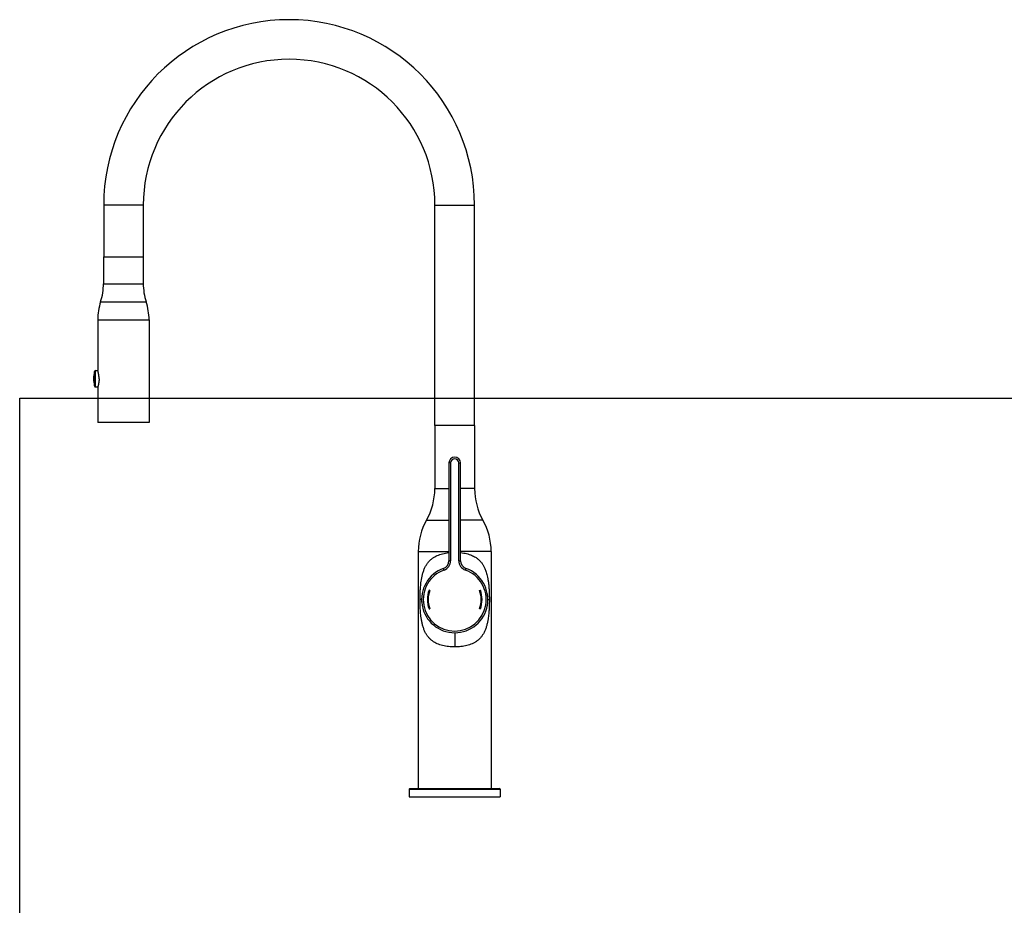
# Model space of a CAD drawing. Header units: millimetres. Extents: x 0 to 1189, y 0 to 1069.
# Tile 3 of 4: x 0 to 594, y 535 to 1069. Entities that reach past the tile are written whole.
import ezdxf

# ---------------------------------------------------------------- set-up
doc = ezdxf.new("R2010")
doc.units = ezdxf.units.MM
doc.header["$LTSCALE"] = 65.395
doc.layers.get('0').update_dxf_attribs({"linetype": 'CONTINUOUS'})

msp = doc.modelspace()

# ---------------------------------------------------------------- linework, layer by layer
at = {"color": 7, "linetype": 'CONTINUOUS'}
for p, q in [((50.71, 957.49), (50.71, 926.19)), ((74.61, 957.49), (74.61, 910.05)), ((250.71, 824.49), (250.71, 957.49)), ((274.61, 824.49), (274.61, 957.49)), ((50.61, 926.19), (50.61, 910.05)), ((50.61, 926.19), (74.61, 926.19)), ((47.11, 888.19), (47.11, 857.69)), ((78.11, 888.19), (78.11, 826.19)), ((45.87, 857.69), (47.11, 857.69)), ((45.87, 847.69), (47.11, 847.69)), ((47.11, 847.7), (47.13, 847.75)), ((47.11, 847.69), (47.11, 826.19)), ((0, 0), (0, 841)), ((0, 841), (1189, 841)), ((78.11, 826.19), (47.11, 826.19)), ((274.66, 824.49), (250.66, 824.49)), ((250.66, 824.49), (250.66, 786.29)), ((274.66, 824.49), (274.66, 786.29)), ((259.16, 801.79), (259.16, 742.8)), ((266.16, 742.8), (266.16, 801.79)), ((240.66, 748.34), (240.66, 605.29)), ((284.66, 748.34), (284.66, 605.29)), ((247.62, 724.76), (247.15, 724.93)), ((277.69, 724.76), (278.16, 724.93)), ((282.33, 722.92), (282.33, 722.93)), ((282.34, 722.84), (282.33, 722.92)), ((282.36, 722.75), (282.34, 722.84)), ((282.37, 722.65), (282.36, 722.75)), ((282.39, 722.56), (282.37, 722.65)), ((282.41, 722.47), (282.39, 722.56)), ((282.42, 722.38), (282.41, 722.47)), ((282.43, 722.29), (282.42, 722.38)), ((282.45, 722.2), (282.43, 722.29)), ((282.46, 722.11), (282.45, 722.2)), ((282.47, 722.01), (282.46, 722.11)), ((282.49, 721.91), (282.47, 722.01)), ((282.5, 721.81), (282.49, 721.91)), ((282.51, 721.73), (282.5, 721.81)), ((282.52, 721.64), (282.51, 721.73)), ((282.53, 721.55), (282.52, 721.64)), ((282.54, 721.48), (282.53, 721.55)), ((282.55, 721.38), (282.54, 721.48)), ((282.56, 721.29), (282.55, 721.38)), ((282.57, 721.2), (282.56, 721.29)), ((242.66, 719.29), (242.67, 718.74)), ((242.74, 717.47), (242.76, 717.32)), ((247.15, 713.65), (247.62, 713.82)), ((278.16, 713.65), (277.69, 713.82)), ((235.16, 604.79), (235.16, 600.29)), ((235.66, 605.29), (289.66, 605.29)), ((290.16, 604.79), (290.16, 600.29)), ((235.16, 600.29), (290.16, 600.29))]:
    msp.add_line(p, q, dxfattribs=at)
at = {"color": 9, "linetype": 'CONTINUOUS'}
for p, q in [((74.61, 957.49), (50.71, 957.49)), ((250.71, 957.49), (274.61, 957.49)), ((50.61, 910.05), (74.61, 910.05)), ((48.86, 899.12), (76.36, 899.12)), ((47.11, 888.19), (78.11, 888.19)), ((45.09, 848.31), (45.09, 857.06)), ((45.87, 847.69), (45.87, 857.69)), ((260.16, 801.79), (259.16, 801.79)), ((260.16, 801.79), (260.16, 742.8)), ((265.16, 801.79), (266.16, 801.79)), ((265.16, 742.8), (265.16, 801.79)), ((250.66, 786.29), (259.16, 786.29)), ((274.66, 786.29), (266.16, 786.29)), ((245.66, 767.32), (259.16, 767.32)), ((279.66, 767.32), (266.16, 767.32)), ((240.66, 748.34), (259.16, 748.34)), ((284.66, 748.34), (266.16, 748.34)), ((256.2, 737.16), (255.86, 738.1)), ((260.16, 742.8), (259.16, 742.8)), ((265.16, 742.8), (266.16, 742.8)), ((269.12, 737.16), (269.46, 738.1)), ((242.66, 719.29), (241.74, 719.29)), ((282.66, 719.29), (283.58, 719.29)), ((235.16, 604.79), (290.16, 604.79))]:
    msp.add_line(p, q, dxfattribs=at)
at = {"color": 7, "linetype": 'CONTINUOUS'}
for points in [[(282.58, 721.09), (282.58, 721.1), (282.57, 721.2)], [(242.67, 718.74), (242.69, 718.1), (242.74, 717.47)]]:
    msp.add_lwpolyline(points, dxfattribs=at)
for centre, radius, start, end in [((162.66, 957.49), 111.95, 0, 180), ((162.66, 957.49), 88.05, 0, 180), ((15.61, 910.05), 35, 341.80513, 360), ((109.61, 910.05), 35, 180, 198.19487), ((82.11, 888.19), 35, 161.80513, 180), ((43.11, 888.19), 35, 0, 18.19487), ((64.61, 852.69), 20, 167.36437, 192.63563), ((45.87, 856.89), 0.8, 90, 167.36437), ((45.87, 848.49), 0.8, 192.63563, 270), ((262.66, 801.79), 3.5, 0, 180), ((212.16, 786.29), 38.5, 330.47373, 360), ((313.16, 786.29), 38.5, 180, 209.52627), ((279.16, 748.34), 38.5, 150.47373, 180), ((246.16, 748.34), 38.5, 0, 29.52627), ((262.66, 719.29), 20, 109.86246, 70.138), ((254.16, 742.8), 5, 289.87687, 360), ((271.16, 742.8), 5, 180, 250.12313), ((262.66, 719.29), 16.5, 160, 200), ((262.66, 719.29), 16, 160, 200), ((262.66, 719.29), 16, 340, 20), ((262.66, 719.29), 16.5, 340, 20), ((235.66, 604.79), 0.5, 90, 180), ((289.66, 604.79), 0.5, 0, 90)]:
    msp.add_arc(centre, radius, start, end, dxfattribs=at)
at = {"color": 9, "linetype": 'CONTINUOUS'}
for centre, radius, start, end in [((262.66, 801.79), 2.5, 0, 180), ((254.16, 742.8), 6, 289.87687, 360), ((271.16, 742.8), 6, 180, 250.12313), ((262.66, 719.29), 19, 109.87687, 70.12313)]:
    msp.add_arc(centre, radius, start, end, dxfattribs=at)
at = {"color": 7, "linetype": 'CONTINUOUS'}
for points, knots in [([(47.94, 852.69), (47.94, 852.86), (47.93, 853.22), (47.9, 853.74), (47.86, 854.25), (47.8, 854.75), (47.72, 855.23), (47.64, 855.69), (47.55, 856.11), (47.46, 856.48), (47.37, 856.81), (47.29, 857.1), (47.23, 857.32), (47.17, 857.5), (47.14, 857.59), (47.11, 857.68), (47.11, 857.68)], [0, 0, 0, 0, 0.103747, 0.20716, 0.309062, 0.408585, 0.504633, 0.596218, 0.681208, 0.757803, 0.825056, 0.88273, 0.92959, 0.964837, 0.988255, 1, 1, 1, 1]), ([(47.94, 852.69), (47.94, 852.51), (47.93, 852.16), (47.9, 851.64), (47.86, 851.12), (47.8, 850.62), (47.72, 850.14), (47.64, 849.69), (47.55, 849.27), (47.46, 848.89), (47.37, 848.56), (47.29, 848.28), (47.22, 848.06), (47.17, 847.88), (47.14, 847.79), (47.1, 847.67), (47.12, 847.73), (47.13, 847.75)], [0, 0, 0, 0, 0.102564, 0.204813, 0.305565, 0.403949, 0.498876, 0.589391, 0.673413, 0.749179, 0.815745, 0.872817, 0.919125, 0.953876, 0.976901, 0.988491, 1, 1, 1, 1])]:
    msp.add_open_spline(points, degree=3, knots=knots, dxfattribs=at)
at = {"color": 9, "linetype": 'CONTINUOUS'}
for points, knots in [([(241.74, 719.29), (241.74, 719.76), (241.74, 720.71), (241.77, 722.13), (241.82, 723.54), (241.89, 724.94), (241.98, 726.35), (242.11, 727.84), (242.29, 729.49), (242.54, 731.32), (242.91, 733.3), (243.42, 735.32), (244.06, 737.26), (244.84, 739.05), (245.76, 740.62), (246.79, 742.02), (247.95, 743.24), (249.22, 744.28), (250.6, 745.17), (252.08, 745.93), (253.67, 746.55), (255.35, 747.04), (257.11, 747.43), (258.39, 747.62), (259.08, 747.69), (259.16, 747.7)], [0, 0, 0, 0, 0.037564, 0.075511, 0.113253, 0.150204, 0.186923, 0.225822, 0.269373, 0.319195, 0.37354, 0.429742, 0.484923, 0.536497, 0.584455, 0.63031, 0.674624, 0.717823, 0.761067, 0.805205, 0.850419, 0.896866, 0.944637, 0.993534, 1, 1, 1, 1]), ([(266.16, 747.7), (266.21, 747.7), (266.86, 747.62), (268.08, 747.45), (269.79, 747.09), (271.39, 746.63), (272.82, 746.1), (274.05, 745.52), (275.08, 744.94), (275.94, 744.37), (276.66, 743.82), (277.3, 743.27), (277.88, 742.69), (278.43, 742.09), (278.95, 741.45), (279.43, 740.78), (279.87, 740.08), (280.3, 739.32), (280.72, 738.49), (281.13, 737.53), (281.55, 736.4), (281.95, 735.09), (282.34, 733.58), (282.69, 731.82), (283, 729.79), (283.26, 727.47), (283.44, 724.89), (283.56, 722.13), (283.58, 720.25), (283.58, 719.29)], [0, 0, 0, 0, 0.004067, 0.051876, 0.098556, 0.143172, 0.18405, 0.220158, 0.251458, 0.278237, 0.30183, 0.323773, 0.345456, 0.367325, 0.389195, 0.411003, 0.432813, 0.455358, 0.479773, 0.507273, 0.538864, 0.575079, 0.616407, 0.663606, 0.717861, 0.780213, 0.8496, 0.923639, 1, 1, 1, 1]), ([(262.66, 690.69), (262.03, 690.69), (260.78, 690.72), (258.93, 690.88), (257.11, 691.15), (255.36, 691.53), (253.68, 692.03), (252.1, 692.65), (250.61, 693.4), (249.23, 694.28), (247.96, 695.33), (246.81, 696.54), (245.77, 697.92), (244.86, 699.51), (244.06, 701.3), (243.41, 703.28), (242.9, 705.32), (242.54, 707.3), (242.28, 709.12), (242.1, 710.76), (241.98, 712.24), (241.89, 713.65), (241.82, 715.05), (241.77, 716.46), (241.74, 717.87), (241.74, 718.82), (241.74, 719.29)], [0, 0, 0, 0, 0.045675, 0.091001, 0.135675, 0.179365, 0.221836, 0.263092, 0.303318, 0.342912, 0.382521, 0.422846, 0.464387, 0.508324, 0.555965, 0.607438, 0.659571, 0.70914, 0.754237, 0.793792, 0.829298, 0.862893, 0.896661, 0.931091, 0.965699, 1, 1, 1, 1]), ([(283.58, 719.29), (283.58, 718.82), (283.58, 717.87), (283.55, 716.45), (283.5, 715.04), (283.43, 713.64), (283.34, 712.23), (283.21, 710.74), (283.03, 709.09), (282.77, 707.25), (282.41, 705.27), (281.9, 703.26), (281.26, 701.32), (280.48, 699.54), (279.56, 697.96), (278.53, 696.56), (277.37, 695.34), (276.1, 694.3), (274.72, 693.41), (273.24, 692.65), (271.65, 692.03), (269.97, 691.53), (268.21, 691.15), (266.39, 690.88), (264.54, 690.72), (263.29, 690.69), (262.66, 690.69)], [0, 0, 0, 0, 0.034372, 0.069096, 0.10363, 0.13744, 0.171038, 0.206635, 0.2465, 0.292101, 0.341796, 0.393113, 0.443496, 0.490657, 0.534564, 0.576562, 0.617121, 0.656626, 0.696174, 0.736561, 0.77793, 0.820418, 0.86413, 0.90888, 0.954304, 1, 1, 1, 1]), ([(262.66, 699.29), (262.66, 699.07), (262.66, 698.23), (262.66, 696.46), (262.66, 693.81), (262.66, 691.79), (262.66, 690.69)], [0, 0, 0, 0, 0.076121, 0.292893, 0.617316, 1, 1, 1, 1])]:
    msp.add_open_spline(points, degree=3, knots=knots, dxfattribs=at)

doc.saveas('drawing.dxf')
